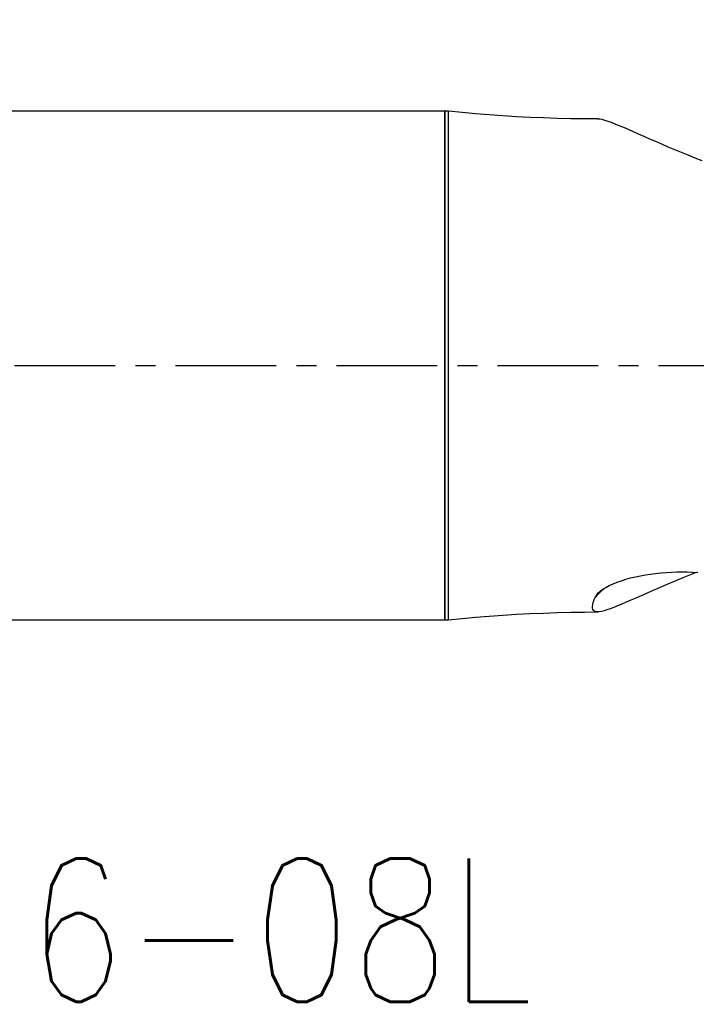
# Model space of a CAD drawing. Extents: x -68 to 41, y -21 to 51.
# Tile 2 of 10: x -13 to 8, y -20 to 11. Entities that reach past the tile are written whole.
import ezdxf
from ezdxf.enums import TextEntityAlignment as Align

# ---------------------------------------------------------------- set-up
doc = ezdxf.new("R2010")
doc.units = 0
doc.header["$MEASUREMENT"] = 0
doc.linetypes.add('CENTER', pattern=[5.059896, 3.162435, -0.632487, 0.632487, -0.632487])
doc.layers.get('0').update_dxf_attribs({"linetype": 'CONTINUOUS'})
for name, color, linetype in [('1', 4, 'CONTINUOUS'), ('SK1', 4, 'CONTINUOUS'), ('SK2', 7, 'CONTINUOUS'), ('SK4', 2, 'CENTER'), ('SK6', 5, 'CONTINUOUS')]:
    doc.layers.add(name, color=color, linetype=linetype)
doc.styles.add('SANDVIK_STYLE', font='simplex.shx', dxfattribs={"height": 3})
doc.styles.get("Standard").update_dxf_attribs({"font": 'simplex.shx'})
doc.dimstyles.new('SANDVIK_DIM', dxfattribs={"dimscale": 0, "dimtxt": 4.5, "dimasz": 4.57, "dimexe": 5, "dimexo": 0, "dimgap": 2.3, "dimtad": 1, "dimdsep": 46, "dimtxsty": 'SANDVIK_STYLE', "dimcen": 0.09, "dimclrd": 256, "dimclre": 256, "dimclrt": 256, "dimadec": 0, "dimazin": 0, "dimtfac": 1, "dimtofl": 0, "dimtmove": 2, "dimatfit": 3, "dimfxl": 1, "dimtolj": 1, "dimtzin": 0, "dimarcsym": 0})

# ---------------------------------------------------------------- blocks, each defined once
blk = doc.blocks.new('*D1')
for p, q in [((-49, 9.58475), (-49, 46.972892)), ((25.0125, 11.5875), (25.0125, 46.972892)), ((-49, 43.797892), (25.0125, 43.797892))]:
    blk.add_line(p, q)
for points in [[(-49, 43.797892), (-45.825, 44.215889), (-45.825, 43.379895)], [(25.0125, 43.797892), (21.8375, 43.379895), (21.8375, 44.215889)]]:
    blk.add_solid(points)
blk.add_text('74.01', height=4.5).set_placement((-19.664474, 46.047892))
blk = doc.blocks.new('*D3')
for p, q in [((-25.4875, 9.58475), (-25.4875, 36.972892)), ((25.0125, 11.5875), (25.0125, 36.972892)), ((-25.4875, 33.797892), (25.0125, 33.797892))]:
    blk.add_line(p, q)
for points in [[(-25.4875, 33.797892), (-22.3125, 34.215889), (-22.3125, 33.379895)], [(25.0125, 33.797892), (21.8375, 33.379895), (21.8375, 34.215889)]]:
    blk.add_solid(points)
blk.add_text('50.5', height=4.5).set_placement((-6.377632, 36.047892))

msp = doc.modelspace()

# ---------------------------------------------------------------- linework, layer by layer
at = {"layer": '1'}
for p, q in [((0.0125, 7.99725), (0, 7.99725)), ((0, -7.99725), (0, 7.99725)), ((0.0125, -7.99725), (0.0125, 7.99725)), ((0.114051, -7.99208), (0.114051, 7.99208)), ((0.0125, 1.589363), (0.0125, 1.589363)), ((0.114051, 1.588335), (0.114051, 1.588335)), ((0, -7.99725), (0.0125, -7.99725))]:
    msp.add_line(p, q, dxfattribs=at)
for points in [[(4.812071, 7.747648, 0), (4.38423, 7.750759, 0), (3.956427, 7.757242, 0), (3.528682, 7.767107, 0), (3.101027, 7.780466, 0), (2.673518, 7.797786, 0), (2.246213, 7.819599, 0), (1.819161, 7.84601, 0), (1.392401, 7.876656, 0), (0.965963, 7.911201, 0), (0.53985, 7.949638, 0), (0.114051, 7.99208, 0)], [(8.084452, 6.432328, 0), (7.862569, 6.519322, 0), (7.64495, 6.606474, 0), (7.431736, 6.693556, 0), (7.223066, 6.780335, 0), (7.019061, 6.866589, 0), (6.819775, 6.952077, 0), (6.626084, 7.03617, 0), (6.439361, 7.118, 0), (6.260182, 7.197005, 0), (6.088674, 7.272842, 0), (5.925005, 7.345101, 0), (5.769357, 7.413313, 0), (5.621911, 7.477012, 0), (5.48283, 7.535723, 0), (5.353342, 7.588464, 0), (5.234719, 7.634285, 0), (5.126854, 7.672829, 0), (5.029648, 7.703736, 0), (4.943031, 7.726626, 0), (4.866998, 7.741077, 0), (4.801564, 7.746644, 0)], [(4.881807, -7.094964, 0), (4.962033, -7.033744, 0), (5.056747, -6.974612, 0), (5.164523, -6.917635, 0), (5.284015, -6.862977, 0), (5.412362, -6.811608, 0), (5.547406, -6.763997, 0), (5.688614, -6.719996, 0), (5.835571, -6.679558, 0), (5.987738, -6.642731, 0), (6.142948, -6.60991, 0), (6.300395, -6.581105, 0), (6.459985, -6.556214, 0), (6.621621, -6.535147, 0), (6.785281, -6.517864, 0), (6.95081, -6.504373, 0), (7.117906, -6.494687, 0), (7.285112, -6.488847, 0), (7.452064, -6.486795, 0), (7.618768, -6.488453, 0), (7.785229, -6.493761, 0), (7.951445, -6.502691, 0)], [(7.900737, -6.504221, 0), (7.688884, -6.588736, 0), (7.481149, -6.673229, 0), (7.277657, -6.757488, 0), (7.078537, -6.841303, 0), (6.883789, -6.924495, 0), (6.693971, -7.006594, 0), (6.510229, -7.086869, 0), (6.333514, -7.16463, 0), (6.16396, -7.239543, 0), (6.001706, -7.311277, 0), (5.846915, -7.379414, 0), (5.699754, -7.443527, 0), (5.560387, -7.503189, 0), (5.429114, -7.557877, 0), (5.307628, -7.606462, 0), (5.196345, -7.648405, 0), (5.095147, -7.683388, 0), (5.003947, -7.711077, 0), (4.922704, -7.731115, 0), (4.851416, -7.743113, 0), (4.790106, -7.746654, 0), (4.738914, -7.741289, 0), (4.698385, -7.726848, 0), (4.668321, -7.703327, 0), (4.648406, -7.670686, 0), (4.63832, -7.628886, 0), (4.63777, -7.57786, 0), (4.64661, -7.517492, 0), (4.664654, -7.447951, 0), (4.691576, -7.36965, 0), (4.727089, -7.282787, 0)], [(4.727089, -7.282787, 0), (4.761328, -7.247888, 0), (4.795676, -7.213089, 0), (4.830133, -7.178389, 0), (4.864698, -7.14379, 0), (4.899371, -7.109291, 0), (4.934151, -7.074893, 0), (4.969038, -7.040598, 0), (5.004032, -7.006404, 0)], [(4.727089, -7.282787, 0), (4.739911, -7.256984, 0), (4.756013, -7.230739, 0), (4.775284, -7.204112, 0), (4.797613, -7.177162, 0), (4.822891, -7.149949, 0), (4.851007, -7.122531, 0), (4.88185, -7.094968, 0)], [(0.114051, -7.99208, 0), (0.539855, -7.949689, 0), (0.965976, -7.911263, 0), (1.392421, -7.876674, 0), (1.819188, -7.84598, 0), (2.246245, -7.819572, 0), (2.673557, -7.797809, 0), (3.101074, -7.780465, 0), (3.528734, -7.767025, 0), (3.956488, -7.757128, 0), (4.384302, -7.750657, 0), (4.81215, -7.747536, 0)]]:
    msp.add_polyline3d(points, dxfattribs=at)
for centre, start, end in [((0.0125, 6.99725), 84.171515, 90), ((0.0125, -6.99725), 270, 275.828485)]:
    msp.add_arc(centre, 1, start, end, dxfattribs=at)
at = {"layer": 'SK1'}
for p, q in [((0, 7.99725), (-48, 7.99725)), ((0, -7.99725), (0, 7.99725)), ((-48, -7.99725), (0, -7.99725))]:
    msp.add_line(p, q, dxfattribs=at)
at = {"layer": 'SK4'}
msp.add_line((-54, 0), (30.0125, 0), dxfattribs=at)

# ---------------------------------------------------------------- texts
at = {"layer": 'SK6', "style": 'SANDVIK_STYLE', "width": 1.029624}
msp.add_text('490-020B16-08L', height=4.5, dxfattribs=at).set_placement((-41.968689, -20), (2.758942, -20), align=Align.FIT)

# ---------------------------------------------------------------- dimensions: what is measured, and where the dimension line sits
at = {"layer": 'SK2'}
for base, p1, text, picture, middle in [((25.0125, 43.797892), (-49, 9.58475), '74.01', '*D1', (-19.664474, 46.047892)), ((25.0125, 33.797892), (-25.4875, 9.58475), '50.5', '*D3', (-6.377632, 36.047892))]:
    dim = msp.add_linear_dim(base=base, p1=p1, p2=(25.0125, 11.5875), text=text, dimstyle='SANDVIK_DIM', dxfattribs=at)
    dim.commit()
    dim.dimension.update_dxf_attribs({"geometry": picture, "text_midpoint": middle})

doc.saveas('drawing.dxf')
